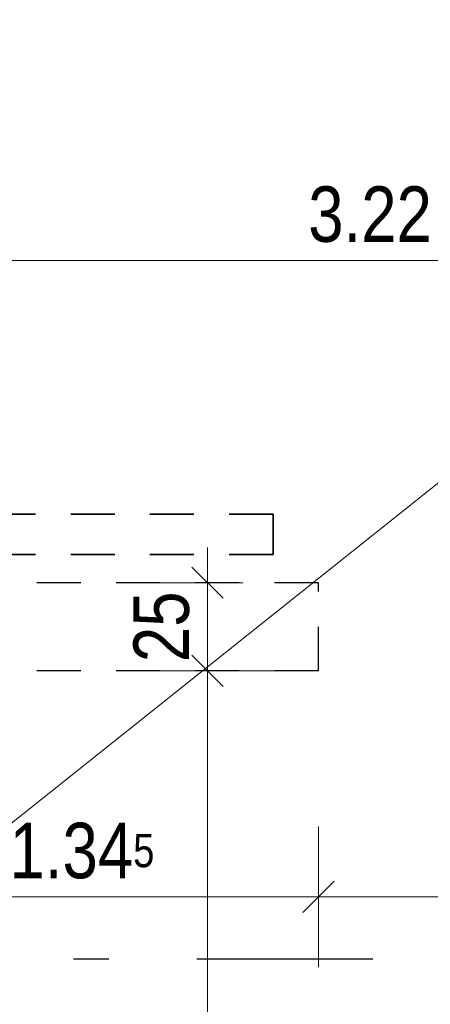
# Model space of a CAD drawing. Header units: millimetres. Extents: x -50 to 85, y 0 to 206.
# Tile 38 of 152: x 15.37 to 16.53, y 27.54 to 30.33. Entities that reach past the tile are written whole.
import ezdxf

# ---------------------------------------------------------------- set-up
doc = ezdxf.new("R2010")
doc.units = ezdxf.units.MM
doc.linetypes.add('DASHDOTX2', pattern=[2, 1, -0.5, 0, -0.5])
doc.linetypes.add('HIDDEN', pattern=[0.375, 0.25, -0.125])
doc.layers.add('Achsen', color=7, linetype='Continuous', lineweight=20)
doc.layers.add('Verdeckte Kanten', color=7, linetype='Continuous', lineweight=20)
doc.styles.add('Arial Narrow', font='ARIALN.TTF')
doc.dimstyles.new('Arch_Strakon_dimstyle', dxfattribs={"dimtxt": 15.75, "dimasz": 1, "dimexe": 1.25, "dimexo": 0.0625, "dimgap": 1, "dimtad": 0, "dimdec": 5, "dimzin": 12, "dimdsep": 46, "dimtxsty": 'Arial Narrow', "dimblk": 'Arrowhead_Tick', "dimsah": 1, "dimcen": 0, "dimse1": 1, "dimse2": 1, "dimclrd": 6, "dimclrt": 2, "dimazin": 0, "dimtfac": 1, "dimtdec": 4, "dimtmove": 0, "dimatfit": 3, "dimldrblk": 'NONE', "dimfxl": 1, "dimtvp": 1, "dimtolj": 1, "dimtzin": 0, "dimlwd": 13, "dimarcsym": 2})

# ---------------------------------------------------------------- blocks, each defined once
blk = doc.blocks.new('Arrowhead_Tick')
at = {"color": 0, "linetype": 'Continuous', "lineweight": -2}
for p, q in [((0, 20), (0, -10)), ((-1, 0), (0, 0)), ((10, 0), (0, 0))]:
    blk.add_line(p, q, dxfattribs=at)
at = {"color": 2, "linetype": 'Continuous', "lineweight": 35}
blk.add_line((4.42, 4.42), (-4.42, -4.42), dxfattribs=at)
blk = doc.blocks.new('*D335')
at = {"color": 6, "linetype": 'Continuous', "lineweight": 13}
blk.add_line((14.7604, 29.65), (17.9629, 29.65), dxfattribs=at)
at = {"layer": 'Defpoints', "color": 0}
for p in [(17.9729, 29.65), (14.7504, 28.6103), (17.9729, 28.6103)]:
    blk.add_point(p, dxfattribs=at)
at = {"color": 6, "lineweight": 13, "xscale": 0.01, "yscale": 0.01, "zscale": 0.01}
blk.add_blockref('Arrowhead_Tick', (17.9729, 29.65), dxfattribs=at)
at = {"color": 6, "lineweight": 13, "xscale": 0.01, "yscale": 0.01, "zscale": 0.01, "rotation": 180}
blk.add_blockref('Arrowhead_Tick', (14.7504, 29.65), dxfattribs=at)
at = {"color": 2, "lineweight": 35, "insert": (16.3616, 29.7804), "char_height": 0.1575, "attachment_point": 5, "style": 'Arial Narrow'}
blk.add_mtext('\\A1;3.22', dxfattribs=at)
blk = doc.blocks.new('_None')
blk = doc.blocks.new('*D384')
at = {"color": 6, "linetype": 'Continuous', "lineweight": 13}
blk.add_line((14.8815, 27.8437), (16.2052, 27.8437), dxfattribs=at)
at = {"layer": 'Defpoints', "color": 0}
for p in [(14.8715, 28.4852), (16.2152, 28.4852), (16.2152, 27.8437)]:
    blk.add_point(p, dxfattribs=at)
at = {"color": 6, "lineweight": 13, "xscale": 0.01, "yscale": 0.01, "zscale": 0.01}
blk.add_blockref('Arrowhead_Tick', (16.2152, 27.8437), dxfattribs=at)
at = {"color": 6, "lineweight": 13, "xscale": 0.01, "yscale": 0.01, "zscale": 0.01, "rotation": 180}
blk.add_blockref('Arrowhead_Tick', (14.8715, 27.8437), dxfattribs=at)
at = {"color": 2, "lineweight": 35, "insert": (15.5434, 27.9741), "char_height": 0.1575, "attachment_point": 5, "style": 'Arial Narrow'}
blk.add_mtext('\\A1;1.34{\\A1;\\H.6x;\\S5;}', dxfattribs=at)
blk = doc.blocks.new('*D385')
at = {"color": 6, "linetype": 'Continuous', "lineweight": 13}
blk.add_line((16.2252, 27.8437), (17.5202, 27.8437), dxfattribs=at)
at = {"layer": 'Defpoints', "color": 0}
for p in [(16.2152, 28.4852), (17.5302, 28.4852), (17.5302, 27.8437)]:
    blk.add_point(p, dxfattribs=at)
at = {"color": 6, "lineweight": 13, "xscale": 0.01, "yscale": 0.01, "zscale": 0.01}
blk.add_blockref('Arrowhead_Tick', (17.5302, 27.8437), dxfattribs=at)
at = {"color": 6, "lineweight": 13, "xscale": 0.01, "yscale": 0.01, "zscale": 0.01, "rotation": 180}
blk.add_blockref('Arrowhead_Tick', (16.2152, 27.8437), dxfattribs=at)
at = {"color": 2, "lineweight": 35, "insert": (16.8727, 27.9741), "char_height": 0.1575, "attachment_point": 5, "style": 'Arial Narrow'}
blk.add_mtext('\\A1;1.31{\\A1;\\H.6x;\\S5;}', dxfattribs=at)
blk = doc.blocks.new('*D494')
at = {"color": 6, "linetype": 'Continuous', "lineweight": 13}
blk.add_line((15.9, 21.668), (15.9, 28.4752), dxfattribs=at)
at = {"layer": 'Defpoints', "color": 0}
for p in [(15.9, 28.4852), (16.2152, 28.4852), (14.8715, 21.658)]:
    blk.add_point(p, dxfattribs=at)
at = {"color": 6, "lineweight": 13, "xscale": 0.01, "yscale": 0.01, "zscale": 0.01}
for p, rotation in [((15.9, 28.4852), 90), ((15.9, 21.658), 270)]:
    blk.add_blockref('Arrowhead_Tick', p, dxfattribs=dict(at, rotation=rotation))
at = {"color": 2, "lineweight": 35, "insert": (15.7696, 25.0716), "char_height": 0.1575, "attachment_point": 5, "rotation": 90, "style": 'Arial Narrow'}
blk.add_mtext('\\A1;6.82{\\A1;\\H.6x;\\S5;}', dxfattribs=at)
blk = doc.blocks.new('*D495')
at = {"color": 6, "linetype": 'Continuous', "lineweight": 13}
blk.add_line((15.9, 28.4952), (15.9, 28.7252), dxfattribs=at)
at = {"layer": 'Defpoints', "color": 0}
for p in [(15.9, 28.7352), (16.2152, 28.7352), (16.2152, 28.4852)]:
    blk.add_point(p, dxfattribs=at)
at = {"color": 6, "lineweight": 13, "xscale": 0.01, "yscale": 0.01, "zscale": 0.01}
for p, rotation in [((15.9, 28.7352), 90), ((15.9, 28.4852), 270)]:
    blk.add_blockref('Arrowhead_Tick', p, dxfattribs=dict(at, rotation=rotation))
at = {"color": 2, "lineweight": 35, "insert": (15.7696, 28.6102), "char_height": 0.1575, "attachment_point": 5, "rotation": 90, "style": 'Arial Narrow'}
blk.add_mtext('\\A1;25', dxfattribs=at)

msp = doc.modelspace()

# ---------------------------------------------------------------- linework, layer by layer
at = {"color": 5, "linetype": 'Continuous', "lineweight": 18}
msp.add_line((6.5411209, 21.032962), (24.9861202, 35.7429653), dxfattribs=at)
at = {"layer": 'Achsen', "color": 3, "linetype": 'DASHDOTX2', "lineweight": 25, "ltscale": 0.5}
msp.add_line((3.7695329, 27.667962), (54.0482401, 27.667962), dxfattribs=at)
at = {"layer": 'Verdeckte Kanten', "color": 2, "linetype": 'HIDDEN', "lineweight": 35, "ltscale": 0.5}
for p, q in [((16.0864899, 28.9302024), (11.3364899, 28.9302024)), ((16.0864899, 28.8152024), (16.0864899, 28.9302024)), ((16.0864899, 28.8152024), (11.3364899, 28.8152024))]:
    msp.add_line(p, q, dxfattribs=at)
at = {"layer": 'Verdeckte Kanten', "color": 3, "linetype": 'HIDDEN', "lineweight": 25, "ltscale": 0.5}
for p, q in [((16.2152478, 28.7352024), (11.3364899, 28.7352024)), ((16.2152478, 28.4852024), (16.2152478, 28.7352024)), ((16.2152478, 28.4852024), (14.8714899, 28.4852024))]:
    msp.add_line(p, q, dxfattribs=at)

# ---------------------------------------------------------------- dimensions: what is measured, and where the dimension line sits
at = {"lineweight": 35}
for base, p1, p2, text, override, picture, middle in [((17.9729026, 29.65), (14.7503948, 28.610251), (17.9729026, 28.610251), '3.22', {"dimscale": 0.01, "dimtxt": 15.75, "dimasz": 1, "dimgap": 5, "dimtad": 1, "dimjust": 0, "dimtih": 0, "dimtoh": 0, "dimdec": 2, "dimdsep": 46, "dimtxsty": 'Arial Narrow', "dimclrd": 6, "dimclrt": 2, "dimtix": 1, "dimtofl": 255, "dimtmove": 0, "dimatfit": 2, "dimfxl": 0, "dimfxlon": 0, "dimtvp": 31.746032, "dimlwd": 13}, '*D335', (16.3616487, 29.65)), ((16.2152478, 27.843716), (14.8714899, 28.4852024), (16.2152478, 28.4852024), '1.34{\\A1;\\H.6x;\\S5;}', {"dimscale": 0.01, "dimtxt": 15.75, "dimasz": 1, "dimgap": 5, "dimtad": 1, "dimjust": 0, "dimtih": 0, "dimtoh": 0, "dimdec": 5, "dimdsep": 46, "dimtxsty": 'Arial Narrow', "dimclrd": 6, "dimclrt": 2, "dimtix": 1, "dimtofl": 255, "dimtmove": 0, "dimatfit": 2, "dimfxl": 0, "dimfxlon": 0, "dimtvp": 31.746032, "dimlwd": 13}, '*D384', (15.5433689, 27.843716)), ((17.5302478, 27.843716), (16.2152478, 28.4852024), (17.5302478, 28.4852024), '1.31{\\A1;\\H.6x;\\S5;}', {"dimscale": 0.01, "dimtxt": 15.75, "dimasz": 1, "dimgap": 5, "dimtad": 1, "dimjust": 0, "dimtih": 0, "dimtoh": 0, "dimdec": 5, "dimdsep": 46, "dimtxsty": 'Arial Narrow', "dimclrd": 6, "dimclrt": 2, "dimtix": 1, "dimtofl": 255, "dimtmove": 0, "dimatfit": 2, "dimfxl": 0, "dimfxlon": 0, "dimtvp": 31.746032, "dimlwd": 13}, '*D385', (16.8727478, 27.843716))]:
    dim = msp.add_linear_dim(base=base, p1=p1, p2=p2, text=text, dimstyle='Arch_Strakon_dimstyle', override=override, dxfattribs=at)
    dim.commit()
    dim.dimension.update_dxf_attribs({"geometry": picture, "text_midpoint": middle, "dimtype": 160})
for base, p1, p2, text, override, picture, middle in [((15.9, 28.7352024), (16.2152478, 28.4852024), (16.2152478, 28.7352024), '25', {"dimscale": 0.01, "dimtxt": 15.75, "dimasz": 1, "dimgap": 5, "dimtad": 1, "dimjust": 0, "dimtih": 0, "dimtoh": 0, "dimdec": 4, "dimdsep": 46, "dimtxsty": 'Arial Narrow', "dimclrd": 6, "dimclrt": 2, "dimtix": 1, "dimtofl": 255, "dimtmove": 0, "dimatfit": 2, "dimfxl": 0, "dimfxlon": 0, "dimtvp": 31.746032, "dimlwd": 13}, '*D495', (15.9, 28.6102024)), ((15.9, 28.4852024), (14.8714899, 21.657962), (16.2152478, 28.4852024), '6.82{\\A1;\\H.6x;\\S5;}', {"dimscale": 0.01, "dimtxt": 15.75, "dimasz": 1, "dimgap": 5, "dimtad": 1, "dimjust": 0, "dimtih": 0, "dimtoh": 0, "dimdec": 5, "dimdsep": 46, "dimtxsty": 'Arial Narrow', "dimclrd": 6, "dimclrt": 2, "dimtix": 1, "dimtofl": 255, "dimtmove": 0, "dimatfit": 2, "dimfxl": 0, "dimfxlon": 0, "dimtvp": 31.746032, "dimlwd": 13}, '*D494', (15.9, 25.0715822))]:
    dim = msp.add_linear_dim(base=base, p1=p1, p2=p2, angle=90, text=text, dimstyle='Arch_Strakon_dimstyle', override=override, dxfattribs=at)
    dim.commit()
    dim.dimension.update_dxf_attribs({"geometry": picture, "text_midpoint": middle, "dimtype": 160})

doc.saveas('drawing.dxf')
